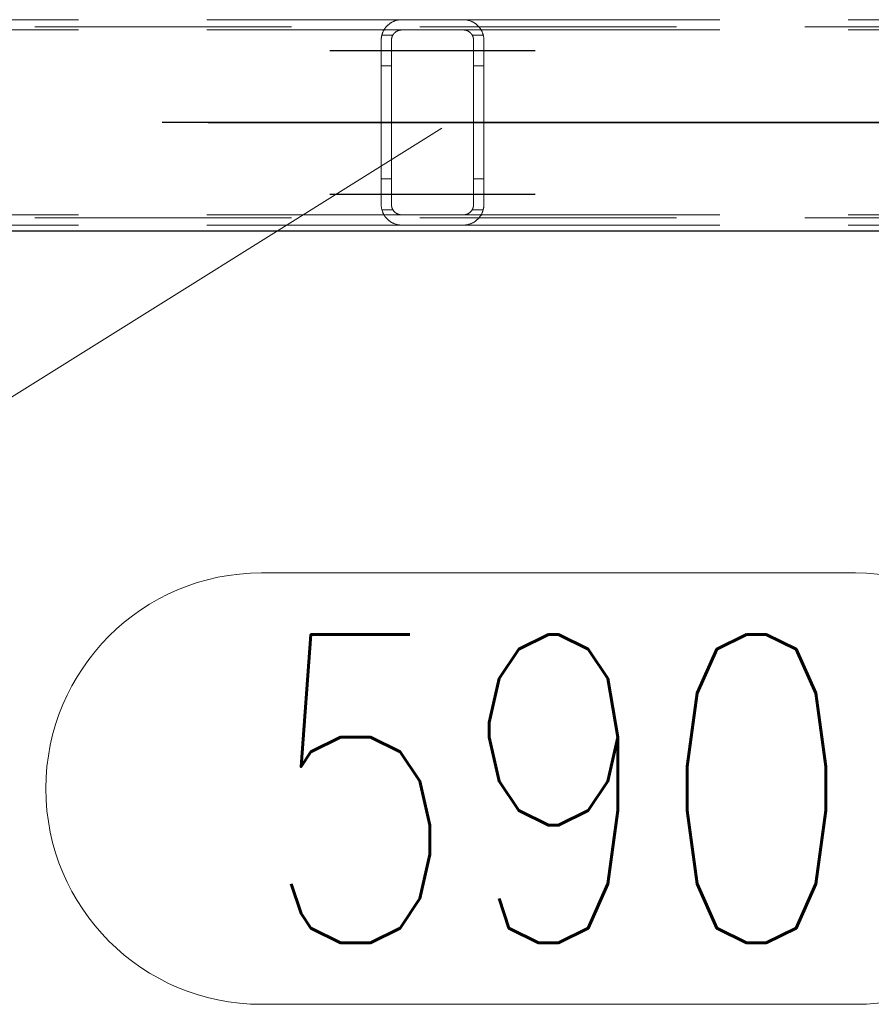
# Model space of a CAD drawing. Header units: millimetres. Extents: x -851 to 2, y 9346 to 10016.
# Tile 96 of 256: x -718 to -710, y 9567 to 9577. Entities that reach past the tile are written whole.
import ezdxf

# ---------------------------------------------------------------- set-up
doc = ezdxf.new("R2010")
doc.units = ezdxf.units.MM
doc.header["$LTSCALE"] = 10
doc.linetypes.add('HIDDEN', pattern=[0.375, 0.25, -0.125])
doc.linetypes.add('MITTE', pattern=[2, 1.25, -0.25, 0.25, -0.25])
for name, color, linetype, lineweight in [('PS_Hidden', 2, 'HIDDEN', 9), ('PS_Pos', 1, 'Continuous', 15), ('PS_Shape', 161, 'Continuous', 30), ('PS_SOLID', 7, 'Continuous', 30)]:
    doc.layers.add(name, color=color, linetype=linetype, lineweight=lineweight)
doc.layers.add('PS_Mid', color=5, linetype='MITTE')
doc.styles.add('simplex', font='simplex.shx', dxfattribs={"width": 0.75})

# ---------------------------------------------------------------- blocks, each defined once
blk = doc.blocks.new('*X706')
at = {"layer": 'PS_Hidden', "color": 2, "linetype": 'HIDDEN'}
for p, q in [((-486.4917, 9576.7204), (-781.6917, 9576.7204)), ((-723.5684, 9576.7904), (-714.1684, 9576.7904)), ((-714.3344, 9576.7019), (-714.3318, 9576.7056)), ((-714.3318, 9576.7056), (-714.3292, 9576.7093)), ((-714.3292, 9576.7093), (-714.3265, 9576.7129)), ((-714.3265, 9576.7129), (-714.3237, 9576.7164)), ((-714.3237, 9576.7164), (-714.3208, 9576.7198)), ((-714.3208, 9576.7198), (-714.3179, 9576.7232)), ((-714.3179, 9576.7232), (-714.3149, 9576.7265)), ((-714.3149, 9576.7265), (-714.3118, 9576.7298)), ((-714.3118, 9576.7298), (-714.3087, 9576.7329)), ((-714.3087, 9576.7329), (-714.3055, 9576.736)), ((-714.3055, 9576.736), (-714.3022, 9576.739)), ((-714.3022, 9576.739), (-714.2989, 9576.7419)), ((-714.2989, 9576.7419), (-714.2955, 9576.7447)), ((-714.2955, 9576.7447), (-714.2921, 9576.7475)), ((-714.2921, 9576.7475), (-714.2886, 9576.7502)), ((-714.2886, 9576.7502), (-714.2849, 9576.7529)), ((-714.2849, 9576.7529), (-714.281, 9576.7556)), ((-714.281, 9576.7556), (-714.277, 9576.7582)), ((-714.277, 9576.7582), (-714.2728, 9576.7609)), ((-714.2728, 9576.7609), (-714.2685, 9576.7634)), ((-714.2685, 9576.7634), (-714.264, 9576.7659)), ((-714.264, 9576.7659), (-714.2594, 9576.7684)), ((-714.2594, 9576.7684), (-714.2546, 9576.7707)), ((-714.2546, 9576.7707), (-714.2497, 9576.773)), ((-714.2497, 9576.773), (-714.2447, 9576.7752)), ((-714.2447, 9576.7752), (-714.2395, 9576.7772)), ((-714.2395, 9576.7772), (-714.2343, 9576.7792)), ((-714.2343, 9576.7792), (-714.2289, 9576.781)), ((-714.2289, 9576.781), (-714.2234, 9576.7826)), ((-714.2234, 9576.7826), (-714.2176, 9576.7842)), ((-714.2176, 9576.7842), (-714.2114, 9576.7857)), ((-714.2114, 9576.7857), (-714.2048, 9576.787)), ((-714.2048, 9576.787), (-714.1979, 9576.7882)), ((-714.1979, 9576.7882), (-714.1907, 9576.7891)), ((-714.1907, 9576.7891), (-714.1833, 9576.7898)), ((-714.1833, 9576.7898), (-714.1758, 9576.7902)), ((-714.1758, 9576.7902), (-714.1684, 9576.7904)), ((-714.1684, 9576.7904), (-713.5684, 9576.7904)), ((-714.1684, 9576.7904), (-714.1684, 9576.7904)), ((-713.5684, 9576.7904), (-704.1684, 9576.7904)), ((-713.5684, 9576.7904), (-713.5612, 9576.7902)), ((-713.5612, 9576.7902), (-713.554, 9576.7898)), ((-713.554, 9576.7898), (-713.5468, 9576.7892)), ((-713.5468, 9576.7892), (-713.5396, 9576.7883)), ((-713.5396, 9576.7883), (-713.5326, 9576.7871)), ((-713.5326, 9576.7871), (-713.5259, 9576.7858)), ((-713.5259, 9576.7858), (-713.5194, 9576.7843)), ((-713.5194, 9576.7843), (-713.5133, 9576.7826)), ((-713.5133, 9576.7826), (-713.5075, 9576.7809)), ((-713.5075, 9576.7809), (-713.502, 9576.779)), ((-713.502, 9576.779), (-713.4967, 9576.7771)), ((-713.4967, 9576.7771), (-713.4916, 9576.775)), ((-713.4916, 9576.775), (-713.4865, 9576.7728)), ((-713.4865, 9576.7728), (-713.4816, 9576.7705)), ((-713.4816, 9576.7705), (-713.4768, 9576.7681)), ((-713.4768, 9576.7681), (-713.4721, 9576.7656)), ((-713.4721, 9576.7656), (-713.4675, 9576.763)), ((-713.4675, 9576.763), (-713.4631, 9576.7604)), ((-713.4631, 9576.7604), (-713.4588, 9576.7576)), ((-713.4588, 9576.7576), (-713.4547, 9576.7548)), ((-713.4547, 9576.7548), (-713.4506, 9576.752)), ((-713.4506, 9576.752), (-713.4467, 9576.749)), ((-713.4467, 9576.749), (-713.4429, 9576.7461)), ((-713.4429, 9576.7461), (-713.4393, 9576.7431)), ((-713.4393, 9576.7431), (-713.4358, 9576.7401)), ((-713.4358, 9576.7401), (-713.4324, 9576.7371)), ((-713.4324, 9576.7371), (-713.4292, 9576.734)), ((-713.4292, 9576.734), (-713.4261, 9576.7309)), ((-713.4261, 9576.7309), (-713.4231, 9576.7278)), ((-713.4231, 9576.7278), (-713.4201, 9576.7246)), ((-713.4201, 9576.7246), (-713.4172, 9576.7213)), ((-713.4172, 9576.7213), (-713.4144, 9576.718)), ((-713.4144, 9576.718), (-713.4116, 9576.7145)), ((-713.4116, 9576.7145), (-713.4089, 9576.711)), ((-713.4089, 9576.711), (-713.4062, 9576.7074)), ((-713.4062, 9576.7074), (-713.4037, 9576.7038)), ((-713.4037, 9576.7038), (-713.4011, 9576.7)), ((-723.5684, 9576.6904), (-714.1684, 9576.6904)), ((-714.3678, 9576.605), (-714.3674, 9576.6098)), ((-714.3674, 9576.6098), (-714.3669, 9576.6146)), ((-714.3669, 9576.6146), (-714.3662, 9576.6194)), ((-714.3662, 9576.6194), (-714.3655, 9576.6242)), ((-714.3655, 9576.6242), (-714.3646, 9576.6289)), ((-714.3646, 9576.6289), (-714.3636, 9576.6336)), ((-714.3636, 9576.6336), (-714.3625, 9576.6382)), ((-714.3625, 9576.6382), (-714.3613, 9576.6428)), ((-714.255, 9576.6404), (-714.362, 9576.6404)), ((-714.3613, 9576.6428), (-714.36, 9576.6474)), ((-714.36, 9576.6474), (-714.3586, 9576.6519)), ((-714.3586, 9576.6519), (-714.3571, 9576.6564)), ((-714.3571, 9576.6564), (-714.3555, 9576.6608)), ((-714.3555, 9576.6608), (-714.3538, 9576.6652)), ((-714.3538, 9576.6652), (-714.352, 9576.6695)), ((-714.352, 9576.6695), (-714.3501, 9576.6738)), ((-714.3501, 9576.6738), (-714.3481, 9576.678)), ((-714.3481, 9576.678), (-714.3461, 9576.6822)), ((-714.3461, 9576.6822), (-714.3439, 9576.6862)), ((-714.3439, 9576.6862), (-714.3417, 9576.6902)), ((-714.3417, 9576.6902), (-714.3393, 9576.6942)), ((-714.3393, 9576.6942), (-714.3369, 9576.6981)), ((-714.3369, 9576.6981), (-714.3344, 9576.7019)), ((-714.2668, 9576.6082), (-714.2671, 9576.606)), ((-714.2663, 9576.6104), (-714.2668, 9576.6082)), ((-714.2658, 9576.6126), (-714.2663, 9576.6104)), ((-714.2653, 9576.6148), (-714.2658, 9576.6126)), ((-714.2647, 9576.617), (-714.2653, 9576.6148)), ((-714.2641, 9576.6192), (-714.2647, 9576.617)), ((-714.2634, 9576.6214), (-714.2641, 9576.6192)), ((-714.2627, 9576.6236), (-714.2634, 9576.6214)), ((-714.2619, 9576.6257), (-714.2627, 9576.6236)), ((-714.2611, 9576.6279), (-714.2619, 9576.6257)), ((-714.2602, 9576.63), (-714.2611, 9576.6279)), ((-714.2593, 9576.6321), (-714.2602, 9576.63)), ((-714.2583, 9576.6342), (-714.2593, 9576.6321)), ((-714.2572, 9576.6362), (-714.2583, 9576.6342)), ((-714.2562, 9576.6383), (-714.2572, 9576.6362)), ((-714.255, 9576.6403), (-714.2562, 9576.6383)), ((-714.2539, 9576.6423), (-714.255, 9576.6403)), ((-714.2526, 9576.6442), (-714.2539, 9576.6423)), ((-714.2514, 9576.6462), (-714.2526, 9576.6442)), ((-714.25, 9576.6481), (-714.2514, 9576.6462)), ((-714.2487, 9576.6499), (-714.25, 9576.6481)), ((-714.2473, 9576.6518), (-714.2487, 9576.6499)), ((-714.2458, 9576.6536), (-714.2473, 9576.6518)), ((-714.2443, 9576.6554), (-714.2458, 9576.6536)), ((-714.2428, 9576.6572), (-714.2443, 9576.6554)), ((-714.2412, 9576.6589), (-714.2428, 9576.6572)), ((-714.2396, 9576.6606), (-714.2412, 9576.6589)), ((-714.2379, 9576.6622), (-714.2396, 9576.6606)), ((-714.2362, 9576.6639), (-714.2379, 9576.6622)), ((-714.2344, 9576.6654), (-714.2362, 9576.6639)), ((-714.2326, 9576.667), (-714.2344, 9576.6654)), ((-714.2308, 9576.6685), (-714.2326, 9576.667)), ((-714.2289, 9576.67), (-714.2308, 9576.6685)), ((-714.2269, 9576.6715), (-714.2289, 9576.67)), ((-714.2248, 9576.6729), (-714.2269, 9576.6715)), ((-714.2226, 9576.6744), (-714.2248, 9576.6729)), ((-714.2204, 9576.6758), (-714.2226, 9576.6744)), ((-714.218, 9576.6772), (-714.2204, 9576.6758)), ((-714.2156, 9576.6785), (-714.218, 9576.6772)), ((-714.2132, 9576.6798), (-714.2156, 9576.6785)), ((-714.2106, 9576.681), (-714.2132, 9576.6798)), ((-714.208, 9576.6822), (-714.2106, 9576.681)), ((-714.2053, 9576.6833), (-714.208, 9576.6822)), ((-714.2025, 9576.6843), (-714.2053, 9576.6833)), ((-714.1997, 9576.6853), (-714.2025, 9576.6843)), ((-714.1968, 9576.6862), (-714.1997, 9576.6853)), ((-714.1939, 9576.6871), (-714.1968, 9576.6862)), ((-714.1909, 9576.6878), (-714.1939, 9576.6871)), ((-714.1878, 9576.6885), (-714.1909, 9576.6878)), ((-714.1847, 9576.689), (-714.1878, 9576.6885)), ((-714.1815, 9576.6895), (-714.1847, 9576.689)), ((-714.1783, 9576.6899), (-714.1815, 9576.6895)), ((-714.175, 9576.6901), (-714.1783, 9576.6899)), ((-714.1717, 9576.6903), (-714.175, 9576.6901)), ((-714.1684, 9576.6904), (-714.1717, 9576.6903)), ((-713.5684, 9576.6904), (-714.1684, 9576.6904)), ((-713.5684, 9576.6904), (-704.1684, 9576.6904)), ((-713.5652, 9576.6903), (-713.5684, 9576.6904)), ((-713.5684, 9576.6904), (-713.5684, 9576.6904)), ((-713.5619, 9576.6901), (-713.5652, 9576.6903)), ((-713.5585, 9576.6899), (-713.5619, 9576.6901)), ((-713.5552, 9576.6895), (-713.5585, 9576.6899)), ((-713.5518, 9576.689), (-713.5552, 9576.6895)), ((-713.5485, 9576.6884), (-713.5518, 9576.689)), ((-713.5453, 9576.6877), (-713.5485, 9576.6884)), ((-713.5421, 9576.6868), (-713.5453, 9576.6877)), ((-713.5391, 9576.686), (-713.5421, 9576.6868)), ((-713.5361, 9576.685), (-713.5391, 9576.686)), ((-713.5333, 9576.684), (-713.5361, 9576.685)), ((-713.5306, 9576.683), (-713.5333, 9576.684)), ((-713.528, 9576.6818), (-713.5306, 9576.683)), ((-713.5254, 9576.6806), (-713.528, 9576.6818)), ((-713.5228, 9576.6793), (-713.5254, 9576.6806)), ((-713.5203, 9576.678), (-713.5228, 9576.6793)), ((-713.5178, 9576.6766), (-713.5203, 9576.678)), ((-713.5155, 9576.6751), (-713.5178, 9576.6766)), ((-713.5131, 9576.6736), (-713.5155, 9576.6751)), ((-713.5109, 9576.6721), (-713.5131, 9576.6736)), ((-713.5087, 9576.6705), (-713.5109, 9576.6721)), ((-713.5066, 9576.6689), (-713.5087, 9576.6705)), ((-713.5045, 9576.6673), (-713.5066, 9576.6689)), ((-713.5026, 9576.6656), (-713.5045, 9576.6673)), ((-713.5007, 9576.664), (-713.5026, 9576.6656)), ((-713.499, 9576.6624), (-713.5007, 9576.664)), ((-713.4973, 9576.6607), (-713.499, 9576.6624)), ((-713.4957, 9576.6591), (-713.4973, 9576.6607)), ((-713.4942, 9576.6574), (-713.4957, 9576.6591)), ((-713.4926, 9576.6557), (-713.4942, 9576.6574)), ((-713.4912, 9576.6539), (-713.4926, 9576.6557)), ((-713.4897, 9576.6521), (-713.4912, 9576.6539)), ((-713.4883, 9576.6503), (-713.4897, 9576.6521)), ((-713.487, 9576.6485), (-713.4883, 9576.6503)), ((-713.4857, 9576.6466), (-713.487, 9576.6485)), ((-713.4844, 9576.6447), (-713.4857, 9576.6466)), ((-713.4832, 9576.6428), (-713.4844, 9576.6447)), ((-713.482, 9576.6408), (-713.4832, 9576.6428)), ((-713.4809, 9576.6388), (-713.482, 9576.6408)), ((-713.3747, 9576.6404), (-713.4818, 9576.6404)), ((-713.4798, 9576.6368), (-713.4809, 9576.6388)), ((-713.4788, 9576.6348), (-713.4798, 9576.6368)), ((-713.4778, 9576.6328), (-713.4788, 9576.6348)), ((-713.4769, 9576.6307), (-713.4778, 9576.6328)), ((-713.476, 9576.6287), (-713.4769, 9576.6307)), ((-713.4752, 9576.6266), (-713.476, 9576.6287)), ((-713.4744, 9576.6245), (-713.4752, 9576.6266)), ((-713.4736, 9576.6224), (-713.4744, 9576.6245)), ((-713.473, 9576.6203), (-713.4736, 9576.6224)), ((-713.4723, 9576.6181), (-713.473, 9576.6203)), ((-713.4717, 9576.616), (-713.4723, 9576.6181)), ((-713.4712, 9576.6138), (-713.4717, 9576.616)), ((-713.4707, 9576.6117), (-713.4712, 9576.6138)), ((-713.4702, 9576.6095), (-713.4707, 9576.6117)), ((-713.4699, 9576.6074), (-713.4702, 9576.6095)), ((-713.4011, 9576.7), (-713.3987, 9576.6962)), ((-713.3987, 9576.6962), (-713.3963, 9576.6923)), ((-713.3963, 9576.6923), (-713.3941, 9576.6884)), ((-713.3941, 9576.6884), (-713.3919, 9576.6844)), ((-713.3919, 9576.6844), (-713.3898, 9576.6803)), ((-713.3898, 9576.6803), (-713.3877, 9576.6762)), ((-713.3877, 9576.6762), (-713.3858, 9576.672)), ((-713.3858, 9576.672), (-713.384, 9576.6678)), ((-713.384, 9576.6678), (-713.3822, 9576.6635)), ((-713.3822, 9576.6635), (-713.3806, 9576.6591)), ((-713.3806, 9576.6591), (-713.379, 9576.6547)), ((-713.379, 9576.6547), (-713.3776, 9576.6503)), ((-713.3776, 9576.6503), (-713.3762, 9576.6458)), ((-713.3762, 9576.6458), (-713.375, 9576.6413)), ((-713.375, 9576.6413), (-713.3739, 9576.6368)), ((-713.3739, 9576.6368), (-713.3728, 9576.6322)), ((-713.3728, 9576.6322), (-713.3719, 9576.6276)), ((-713.3719, 9576.6276), (-713.3711, 9576.623)), ((-713.3711, 9576.623), (-713.3704, 9576.6183)), ((-713.3704, 9576.6183), (-713.3698, 9576.6137)), ((-713.3698, 9576.6137), (-713.3693, 9576.609)), ((-713.3693, 9576.609), (-713.3689, 9576.6043)), ((-714.3684, 9576.5904), (-714.3683, 9576.5953)), ((-714.3684, 9574.9904), (-714.3684, 9576.5904)), ((-714.3683, 9576.5953), (-714.3681, 9576.6001)), ((-714.3681, 9576.6001), (-714.3678, 9576.605)), ((-714.2683, 9576.5926), (-714.2684, 9576.5904)), ((-714.2684, 9576.5904), (-714.2684, 9574.9904)), ((-714.2684, 9576.5904), (-714.2684, 9576.5904)), ((-714.2681, 9576.597), (-714.2683, 9576.5948)), ((-714.2683, 9576.5948), (-714.2683, 9576.5926)), ((-714.268, 9576.5993), (-714.2681, 9576.597)), ((-714.2677, 9576.6015), (-714.268, 9576.5993)), ((-714.2675, 9576.6037), (-714.2677, 9576.6015)), ((-714.2671, 9576.606), (-714.2675, 9576.6037)), ((-713.4695, 9576.6052), (-713.4699, 9576.6074)), ((-713.4692, 9576.6031), (-713.4695, 9576.6052)), ((-713.4689, 9576.601), (-713.4692, 9576.6031)), ((-713.4687, 9576.5988), (-713.4689, 9576.601)), ((-713.4686, 9576.5967), (-713.4687, 9576.5988)), ((-713.4685, 9576.5946), (-713.4686, 9576.5967)), ((-713.4684, 9576.5925), (-713.4685, 9576.5946)), ((-713.4684, 9576.5904), (-713.4684, 9576.5925)), ((-713.4684, 9574.9904), (-713.4684, 9576.5904)), ((-713.3689, 9576.6043), (-713.3686, 9576.5997)), ((-713.3686, 9576.5997), (-713.3684, 9576.595)), ((-713.3684, 9576.595), (-713.3684, 9576.5904)), ((-713.3684, 9576.5904), (-713.3684, 9574.9904)), ((-713.3684, 9576.5904), (-713.3684, 9576.5904)), ((-714.2684, 9576.3404), (-714.3684, 9576.3404)), ((-713.3684, 9576.3404), (-713.4684, 9576.3404)), ((-714.2684, 9575.2404), (-714.3684, 9575.2404)), ((-713.3684, 9575.2404), (-713.4684, 9575.2404)), ((-714.3683, 9574.9855), (-714.3684, 9574.9904)), ((-714.3684, 9574.9904), (-714.3684, 9574.9904)), ((-714.3681, 9574.9806), (-714.3683, 9574.9855)), ((-714.3678, 9574.9758), (-714.3681, 9574.9806)), ((-714.2684, 9574.9904), (-714.2683, 9574.9881)), ((-714.2683, 9574.9881), (-714.2683, 9574.9859)), ((-714.2683, 9574.9859), (-714.2681, 9574.9837)), ((-714.2681, 9574.9837), (-714.268, 9574.9815)), ((-714.268, 9574.9815), (-714.2677, 9574.9792)), ((-714.2677, 9574.9792), (-714.2675, 9574.977)), ((-713.4692, 9574.9776), (-713.4689, 9574.9798)), ((-713.4689, 9574.9798), (-713.4687, 9574.9819)), ((-713.4687, 9574.9819), (-713.4686, 9574.984)), ((-713.4686, 9574.984), (-713.4685, 9574.9862)), ((-713.4685, 9574.9862), (-713.4684, 9574.9883)), ((-713.4684, 9574.9883), (-713.4684, 9574.9904)), ((-713.4684, 9574.9904), (-713.4684, 9574.9904)), ((-713.3686, 9574.9811), (-713.3689, 9574.9764)), ((-713.3684, 9574.9857), (-713.3686, 9574.9811)), ((-713.3684, 9574.9904), (-713.3684, 9574.9857)), ((-723.5684, 9574.8904), (-714.1684, 9574.8904)), ((-714.3674, 9574.9709), (-714.3678, 9574.9758)), ((-714.3669, 9574.9661), (-714.3674, 9574.9709)), ((-714.3662, 9574.9613), (-714.3669, 9574.9661)), ((-714.3655, 9574.9566), (-714.3662, 9574.9613)), ((-714.3646, 9574.9519), (-714.3655, 9574.9566)), ((-714.3636, 9574.9472), (-714.3646, 9574.9519)), ((-714.3625, 9574.9425), (-714.3636, 9574.9472)), ((-714.3613, 9574.9379), (-714.3625, 9574.9425)), ((-714.255, 9574.9404), (-714.362, 9574.9404)), ((-714.36, 9574.9333), (-714.3613, 9574.9379)), ((-714.3586, 9574.9288), (-714.36, 9574.9333)), ((-714.3571, 9574.9243), (-714.3586, 9574.9288)), ((-714.3555, 9574.9199), (-714.3571, 9574.9243)), ((-714.3538, 9574.9155), (-714.3555, 9574.9199)), ((-714.352, 9574.9112), (-714.3538, 9574.9155)), ((-714.3501, 9574.9069), (-714.352, 9574.9112)), ((-714.3481, 9574.9027), (-714.3501, 9574.9069)), ((-714.3461, 9574.8986), (-714.3481, 9574.9027)), ((-714.3439, 9574.8945), (-714.3461, 9574.8986)), ((-714.3417, 9574.8905), (-714.3439, 9574.8945)), ((-714.3393, 9574.8866), (-714.3417, 9574.8905)), ((-714.3369, 9574.8827), (-714.3393, 9574.8866)), ((-714.3344, 9574.8789), (-714.3369, 9574.8827)), ((-714.2675, 9574.977), (-714.2671, 9574.9748)), ((-714.2671, 9574.9748), (-714.2668, 9574.9725)), ((-714.2668, 9574.9725), (-714.2663, 9574.9703)), ((-714.2663, 9574.9703), (-714.2658, 9574.9681)), ((-714.2658, 9574.9681), (-714.2653, 9574.9659)), ((-714.2653, 9574.9659), (-714.2647, 9574.9637)), ((-714.2647, 9574.9637), (-714.2641, 9574.9615)), ((-714.2641, 9574.9615), (-714.2634, 9574.9593)), ((-714.2634, 9574.9593), (-714.2627, 9574.9572)), ((-714.2627, 9574.9572), (-714.2619, 9574.955)), ((-714.2619, 9574.955), (-714.2611, 9574.9529)), ((-714.2611, 9574.9529), (-714.2602, 9574.9507)), ((-714.2602, 9574.9507), (-714.2593, 9574.9486)), ((-714.2593, 9574.9486), (-714.2583, 9574.9466)), ((-714.2583, 9574.9466), (-714.2572, 9574.9445)), ((-714.2572, 9574.9445), (-714.2562, 9574.9425)), ((-714.2562, 9574.9425), (-714.255, 9574.9405)), ((-714.255, 9574.9405), (-714.2539, 9574.9385)), ((-714.2539, 9574.9385), (-714.2526, 9574.9365)), ((-714.2526, 9574.9365), (-714.2514, 9574.9346)), ((-714.2514, 9574.9346), (-714.25, 9574.9327)), ((-714.25, 9574.9327), (-714.2487, 9574.9308)), ((-714.2487, 9574.9308), (-714.2473, 9574.9289)), ((-714.2473, 9574.9289), (-714.2458, 9574.9271)), ((-714.2458, 9574.9271), (-714.2443, 9574.9253)), ((-714.2443, 9574.9253), (-714.2428, 9574.9236)), ((-714.2428, 9574.9236), (-714.2412, 9574.9218)), ((-714.2412, 9574.9218), (-714.2396, 9574.9202)), ((-714.2396, 9574.9202), (-714.2379, 9574.9185)), ((-714.2379, 9574.9185), (-714.2362, 9574.9169)), ((-714.2362, 9574.9169), (-714.2344, 9574.9153)), ((-714.2344, 9574.9153), (-714.2326, 9574.9137)), ((-714.2326, 9574.9137), (-714.2308, 9574.9122)), ((-714.2308, 9574.9122), (-714.2289, 9574.9107)), ((-714.2289, 9574.9107), (-714.2269, 9574.9093)), ((-714.2269, 9574.9093), (-714.2248, 9574.9078)), ((-714.2248, 9574.9078), (-714.2226, 9574.9064)), ((-714.2226, 9574.9064), (-714.2204, 9574.9049)), ((-714.2204, 9574.9049), (-714.218, 9574.9036)), ((-714.218, 9574.9036), (-714.2156, 9574.9022)), ((-714.2156, 9574.9022), (-714.2132, 9574.901)), ((-714.2132, 9574.901), (-714.2106, 9574.8997)), ((-714.2106, 9574.8997), (-714.208, 9574.8985)), ((-714.208, 9574.8985), (-714.2053, 9574.8974)), ((-714.2053, 9574.8974), (-714.2025, 9574.8964)), ((-714.2025, 9574.8964), (-714.1997, 9574.8954)), ((-714.1997, 9574.8954), (-714.1968, 9574.8945)), ((-714.1968, 9574.8945), (-714.1939, 9574.8937)), ((-714.1939, 9574.8937), (-714.1909, 9574.8929)), ((-714.1909, 9574.8929), (-714.1878, 9574.8923)), ((-714.1878, 9574.8923), (-714.1847, 9574.8917)), ((-714.1847, 9574.8917), (-714.1815, 9574.8912)), ((-714.1815, 9574.8912), (-714.1783, 9574.8909)), ((-714.1783, 9574.8909), (-714.175, 9574.8906)), ((-714.175, 9574.8906), (-714.1717, 9574.8904)), ((-714.1717, 9574.8904), (-714.1684, 9574.8904)), ((-714.1684, 9574.8904), (-713.5684, 9574.8904)), ((-713.5684, 9574.8904), (-704.1684, 9574.8904)), ((-713.5684, 9574.8904), (-713.5652, 9574.8904)), ((-713.5652, 9574.8904), (-713.5619, 9574.8906)), ((-713.5619, 9574.8906), (-713.5585, 9574.8909)), ((-713.5585, 9574.8909), (-713.5552, 9574.8912)), ((-713.5552, 9574.8912), (-713.5518, 9574.8917)), ((-713.5518, 9574.8917), (-713.5485, 9574.8924)), ((-713.5485, 9574.8924), (-713.5453, 9574.8931)), ((-713.5453, 9574.8931), (-713.5421, 9574.8939)), ((-713.5421, 9574.8939), (-713.5391, 9574.8948)), ((-713.5391, 9574.8948), (-713.5361, 9574.8957)), ((-713.5361, 9574.8957), (-713.5333, 9574.8967)), ((-713.5333, 9574.8967), (-713.5306, 9574.8978)), ((-713.5306, 9574.8978), (-713.528, 9574.8989)), ((-713.528, 9574.8989), (-713.5254, 9574.9001)), ((-713.5254, 9574.9001), (-713.5228, 9574.9014)), ((-713.5228, 9574.9014), (-713.5203, 9574.9028)), ((-713.5203, 9574.9028), (-713.5178, 9574.9042)), ((-713.5178, 9574.9042), (-713.5155, 9574.9056)), ((-713.5155, 9574.9056), (-713.5131, 9574.9071)), ((-713.5131, 9574.9071), (-713.5109, 9574.9087)), ((-713.5109, 9574.9087), (-713.5087, 9574.9102)), ((-713.5087, 9574.9102), (-713.5066, 9574.9118)), ((-713.5066, 9574.9118), (-713.5045, 9574.9135)), ((-713.5045, 9574.9135), (-713.5026, 9574.9151)), ((-713.5026, 9574.9151), (-713.5007, 9574.9167)), ((-713.5007, 9574.9167), (-713.499, 9574.9184)), ((-713.499, 9574.9184), (-713.4973, 9574.92)), ((-713.4973, 9574.92), (-713.4957, 9574.9217)), ((-713.4957, 9574.9217), (-713.4942, 9574.9233)), ((-713.4942, 9574.9233), (-713.4926, 9574.9251)), ((-713.4926, 9574.9251), (-713.4912, 9574.9268)), ((-713.4912, 9574.9268), (-713.4897, 9574.9286)), ((-713.4897, 9574.9286), (-713.4883, 9574.9304)), ((-713.4883, 9574.9304), (-713.487, 9574.9323)), ((-713.487, 9574.9323), (-713.4857, 9574.9341)), ((-713.4857, 9574.9341), (-713.4844, 9574.936)), ((-713.4844, 9574.936), (-713.4832, 9574.938)), ((-713.4832, 9574.938), (-713.482, 9574.9399)), ((-713.482, 9574.9399), (-713.4809, 9574.9419)), ((-713.3747, 9574.9404), (-713.4818, 9574.9404)), ((-713.4809, 9574.9419), (-713.4798, 9574.9439)), ((-713.4798, 9574.9439), (-713.4788, 9574.9459)), ((-713.4788, 9574.9459), (-713.4778, 9574.9479)), ((-713.4778, 9574.9479), (-713.4769, 9574.95)), ((-713.4769, 9574.95), (-713.476, 9574.9521)), ((-713.476, 9574.9521), (-713.4752, 9574.9541)), ((-713.4752, 9574.9541), (-713.4744, 9574.9562)), ((-713.4744, 9574.9562), (-713.4736, 9574.9584)), ((-713.4736, 9574.9584), (-713.473, 9574.9605)), ((-713.473, 9574.9605), (-713.4723, 9574.9626)), ((-713.4723, 9574.9626), (-713.4717, 9574.9647)), ((-713.4717, 9574.9647), (-713.4712, 9574.9669)), ((-713.4712, 9574.9669), (-713.4707, 9574.969)), ((-713.4707, 9574.969), (-713.4702, 9574.9712)), ((-713.4702, 9574.9712), (-713.4699, 9574.9733)), ((-713.4699, 9574.9733), (-713.4695, 9574.9755)), ((-713.4695, 9574.9755), (-713.4692, 9574.9776)), ((-713.3987, 9574.8845), (-713.4011, 9574.8807)), ((-713.3963, 9574.8884), (-713.3987, 9574.8845)), ((-713.3941, 9574.8923), (-713.3963, 9574.8884)), ((-713.3919, 9574.8963), (-713.3941, 9574.8923)), ((-713.3898, 9574.9004), (-713.3919, 9574.8963)), ((-713.3877, 9574.9045), (-713.3898, 9574.9004)), ((-713.3858, 9574.9087), (-713.3877, 9574.9045)), ((-713.384, 9574.9129), (-713.3858, 9574.9087)), ((-713.3822, 9574.9172), (-713.384, 9574.9129)), ((-713.3806, 9574.9216), (-713.3822, 9574.9172)), ((-713.379, 9574.926), (-713.3806, 9574.9216)), ((-713.3776, 9574.9304), (-713.379, 9574.926)), ((-713.3762, 9574.9349), (-713.3776, 9574.9304)), ((-713.375, 9574.9394), (-713.3762, 9574.9349)), ((-713.3739, 9574.944), (-713.375, 9574.9394)), ((-713.3728, 9574.9486), (-713.3739, 9574.944)), ((-713.3719, 9574.9532), (-713.3728, 9574.9486)), ((-713.3711, 9574.9578), (-713.3719, 9574.9532)), ((-713.3704, 9574.9624), (-713.3711, 9574.9578)), ((-713.3698, 9574.9671), (-713.3704, 9574.9624)), ((-713.3693, 9574.9717), (-713.3698, 9574.9671)), ((-713.3689, 9574.9764), (-713.3693, 9574.9717)), ((-486.4917, 9574.8604), (-781.6917, 9574.8604)), ((-723.5684, 9574.7904), (-714.1684, 9574.7904)), ((-714.3318, 9574.8751), (-714.3344, 9574.8789)), ((-714.3292, 9574.8715), (-714.3318, 9574.8751)), ((-714.3265, 9574.8679), (-714.3292, 9574.8715)), ((-714.3237, 9574.8643), (-714.3265, 9574.8679)), ((-714.3208, 9574.8609), (-714.3237, 9574.8643)), ((-714.3179, 9574.8575), (-714.3208, 9574.8609)), ((-714.3149, 9574.8542), (-714.3179, 9574.8575)), ((-714.3118, 9574.851), (-714.3149, 9574.8542)), ((-714.3087, 9574.8478), (-714.3118, 9574.851)), ((-714.3055, 9574.8447), (-714.3087, 9574.8478)), ((-714.3022, 9574.8417), (-714.3055, 9574.8447)), ((-714.2989, 9574.8388), (-714.3022, 9574.8417)), ((-714.2955, 9574.836), (-714.2989, 9574.8388)), ((-714.2921, 9574.8332), (-714.2955, 9574.836)), ((-714.2886, 9574.8305), (-714.2921, 9574.8332)), ((-714.2849, 9574.8278), (-714.2886, 9574.8305)), ((-714.281, 9574.8251), (-714.2849, 9574.8278)), ((-714.277, 9574.8225), (-714.281, 9574.8251)), ((-714.2728, 9574.8199), (-714.277, 9574.8225)), ((-714.2685, 9574.8173), (-714.2728, 9574.8199)), ((-714.264, 9574.8148), (-714.2685, 9574.8173)), ((-714.2594, 9574.8123), (-714.264, 9574.8148)), ((-714.2546, 9574.81), (-714.2594, 9574.8123)), ((-714.2497, 9574.8077), (-714.2546, 9574.81)), ((-714.2447, 9574.8055), (-714.2497, 9574.8077)), ((-714.2395, 9574.8035), (-714.2447, 9574.8055)), ((-714.2343, 9574.8016), (-714.2395, 9574.8035)), ((-714.2289, 9574.7998), (-714.2343, 9574.8016)), ((-714.2234, 9574.7981), (-714.2289, 9574.7998)), ((-714.2176, 9574.7965), (-714.2234, 9574.7981)), ((-714.2114, 9574.7951), (-714.2176, 9574.7965)), ((-714.2048, 9574.7937), (-714.2114, 9574.7951)), ((-714.1979, 9574.7926), (-714.2048, 9574.7937)), ((-714.1907, 9574.7916), (-714.1979, 9574.7926)), ((-714.1833, 9574.7909), (-714.1907, 9574.7916)), ((-714.1758, 9574.7905), (-714.1833, 9574.7909)), ((-714.1684, 9574.7904), (-714.1758, 9574.7905)), ((-713.5684, 9574.7904), (-714.1684, 9574.7904)), ((-713.5612, 9574.7905), (-713.5684, 9574.7904)), ((-713.5684, 9574.7904), (-704.1684, 9574.7904)), ((-713.554, 9574.7909), (-713.5612, 9574.7905)), ((-713.5468, 9574.7915), (-713.554, 9574.7909)), ((-713.5396, 9574.7924), (-713.5468, 9574.7915)), ((-713.5326, 9574.7936), (-713.5396, 9574.7924)), ((-713.5259, 9574.7949), (-713.5326, 9574.7936)), ((-713.5194, 9574.7965), (-713.5259, 9574.7949)), ((-713.5133, 9574.7981), (-713.5194, 9574.7965)), ((-713.5075, 9574.7999), (-713.5133, 9574.7981)), ((-713.502, 9574.8017), (-713.5075, 9574.7999)), ((-713.4967, 9574.8036), (-713.502, 9574.8017)), ((-713.4916, 9574.8057), (-713.4967, 9574.8036)), ((-713.4865, 9574.8079), (-713.4916, 9574.8057)), ((-713.4816, 9574.8102), (-713.4865, 9574.8079)), ((-713.4768, 9574.8126), (-713.4816, 9574.8102)), ((-713.4721, 9574.8151), (-713.4768, 9574.8126)), ((-713.4675, 9574.8177), (-713.4721, 9574.8151)), ((-713.4631, 9574.8204), (-713.4675, 9574.8177)), ((-713.4588, 9574.8231), (-713.4631, 9574.8204)), ((-713.4547, 9574.8259), (-713.4588, 9574.8231)), ((-713.4506, 9574.8288), (-713.4547, 9574.8259)), ((-713.4467, 9574.8317), (-713.4506, 9574.8288)), ((-713.4429, 9574.8346), (-713.4467, 9574.8317)), ((-713.4393, 9574.8376), (-713.4429, 9574.8346)), ((-713.4358, 9574.8406), (-713.4393, 9574.8376)), ((-713.4324, 9574.8437), (-713.4358, 9574.8406)), ((-713.4292, 9574.8467), (-713.4324, 9574.8437)), ((-713.4261, 9574.8498), (-713.4292, 9574.8467)), ((-713.4231, 9574.8529), (-713.4261, 9574.8498)), ((-713.4201, 9574.8561), (-713.4231, 9574.8529)), ((-713.4172, 9574.8594), (-713.4201, 9574.8561)), ((-713.4144, 9574.8628), (-713.4172, 9574.8594)), ((-713.4116, 9574.8662), (-713.4144, 9574.8628)), ((-713.4089, 9574.8697), (-713.4116, 9574.8662)), ((-713.4062, 9574.8733), (-713.4089, 9574.8697)), ((-713.4037, 9574.877), (-713.4062, 9574.8733)), ((-713.4011, 9574.8807), (-713.4037, 9574.877))]:
    blk.add_line(p, q, dxfattribs=at)
at = {"layer": 'PS_Mid', "color": 5, "linetype": 'MITTE'}
for p, q in [((-714.8684, 9576.4904), (-713.7684, 9576.4904)), ((-714.8684, 9576.4904), (-713.7684, 9576.4904)), ((-713.9684, 9576.4904), (-712.8684, 9576.4904)), ((-713.9684, 9576.4904), (-712.8684, 9576.4904)), ((-484.0025, 9575.7904), (-784.1809, 9575.7904)), ((-736.0525, 9575.7904), (-681.6843, 9575.7904)), ((-713.8684, 9575.7904), (-713.8684, 9575.7904)), ((-714.8684, 9575.0904), (-713.7684, 9575.0904)), ((-714.8684, 9575.0904), (-713.7684, 9575.0904)), ((-713.9684, 9575.0904), (-712.8684, 9575.0904)), ((-713.9684, 9575.0904), (-712.8684, 9575.0904))]:
    blk.add_line(p, q, dxfattribs=at)
at = {"layer": 'PS_SOLID', "color": 7, "linetype": 'Continuous'}
blk.add_line((-486.4917, 9574.7304), (-781.6917, 9574.7304), dxfattribs=at)
blk = doc.blocks.new('*X1345')
at = {"color": 1}
for p, q in [((-703.7788, 9575.7333), (-702.6494, 9569.3039)), ((-715.5351, 9571.4039), (-709.7494, 9571.4039)), ((-707.6494, 9569.3039), (-702.6494, 9569.3039)), ((-715.5351, 9567.2039), (-709.7494, 9567.2039))]:
    blk.add_line(p, q, dxfattribs=at)
for centre, start, end in [((-715.5351, 9569.3039), 90, 270), ((-709.7494, 9569.3039), 270, 90)]:
    blk.add_arc(centre, 2.1, start, end, dxfattribs=at)
at = {"color": 30, "style": 'simplex', "width": 0.75}
blk.add_text('590', height=3, dxfattribs=at).set_placement((-715.5351, 9567.8039))
blk = doc.blocks.new('*X1346')
at = {"color": 1}
for p, q in [((-715.5351, 9571.4039), (-709.7494, 9571.4039)), ((-715.5351, 9567.2039), (-709.7494, 9567.2039))]:
    blk.add_line(p, q, dxfattribs=at)
for centre, start, end in [((-715.5351, 9569.3039), 90, 270), ((-709.7494, 9569.3039), 270, 90)]:
    blk.add_arc(centre, 2.1, start, end, dxfattribs=at)
at = {"color": 30, "style": 'simplex', "width": 0.75}
blk.add_text('590', height=3, dxfattribs=at).set_placement((-715.5351, 9567.8039))
blk = doc.blocks.new('*X1347')
at = {"color": 1}
blk.add_line((-713.7788, 9575.7333), (-724.0363, 9569.3276), dxfattribs=at)

msp = doc.modelspace()

# ---------------------------------------------------------------- block references
at = {"layer": 'PS_Pos'}
for name in ['*X1347', '*X1345', '*X1346']:
    msp.add_blockref(name, (0, 0), dxfattribs=at)
at = {"layer": 'PS_Shape', "color": 31}
msp.add_blockref('*X706', (0, 0), dxfattribs=at)

doc.saveas('drawing.dxf')
